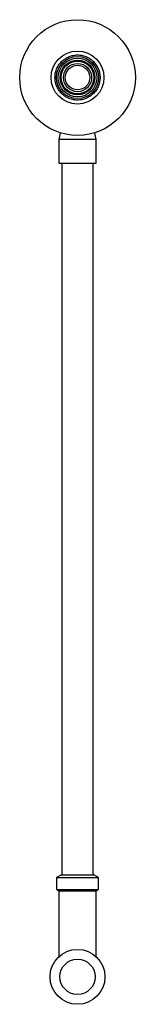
# Model space of a CAD drawing. Header units: millimetres. Extents: x 3806.9 to 3807.01, y 2078.51 to 2079.52.
import ezdxf

# ---------------------------------------------------------------- set-up
doc = ezdxf.new("R2010")
doc.units = ezdxf.units.MM
doc.layers.add('SANINDUSA', color=3, linetype='Continuous')

msp = doc.modelspace()

# ---------------------------------------------------------------- linework, layer by layer
at = {"layer": 'SANINDUSA'}
for p, q in [((3806.9379, 2079.3997), (3806.9365, 2079.3928)), ((3806.9745, 2079.3928), (3806.9731, 2079.3997)), ((3806.9365, 2079.3928), (3806.9365, 2079.3688)), ((3806.9745, 2079.3928), (3806.9365, 2079.3928)), ((3806.9745, 2079.3688), (3806.9745, 2079.3928)), ((3806.9365, 2079.3688), (3806.9745, 2079.3688)), ((3806.9395, 2079.3688), (3806.9395, 2078.6428)), ((3806.9715, 2078.6428), (3806.9715, 2079.3688)), ((3806.939, 2078.6428), (3806.934, 2078.6399)), ((3806.934, 2078.6399), (3806.934, 2078.6278)), ((3806.934, 2078.6399), (3806.9555, 2078.6399)), ((3806.939, 2078.6428), (3806.972, 2078.6428)), ((3806.9555, 2078.6399), (3806.977, 2078.6399)), ((3806.977, 2078.6399), (3806.972, 2078.6428)), ((3806.977, 2078.6278), (3806.977, 2078.6399)), ((3806.934, 2078.6278), (3806.977, 2078.6278)), ((3806.9345, 2078.6278), (3806.9365, 2078.6266)), ((3806.9365, 2078.6266), (3806.9365, 2078.5593)), ((3806.9365, 2078.6266), (3806.9555, 2078.6266)), ((3806.9555, 2078.6266), (3806.9745, 2078.6266)), ((3806.9745, 2078.6266), (3806.9765, 2078.6278)), ((3806.9745, 2078.5593), (3806.9745, 2078.6266))]:
    msp.add_line(p, q, dxfattribs=at)
for centre, radius in [((3806.9555, 2079.456), 0.059), ((3806.9555, 2079.456), 0.027), ((3806.9555, 2079.456), 0.0215), ((3806.9555, 2079.456), 0.0197), ((3806.9555, 2079.456), 0.0177), ((3806.9555, 2079.456), 0.0167), ((3806.9555, 2079.456), 0.0144), ((3806.9555, 2079.456), 0.0125), ((3806.9555, 2078.5387), 0.028), ((3806.9555, 2078.5387), 0.018)]:
    msp.add_circle(centre, radius, dxfattribs=at)
msp.add_open_spline([(3806.9325, 2079.456), (3806.9326, 2079.4546), (3806.9327, 2079.4517), (3806.9338, 2079.4481), (3806.9351, 2079.4454), (3806.9366, 2079.4427), (3806.9392, 2079.4396), (3806.9428, 2079.4366), (3806.947, 2079.4345), (3806.9513, 2079.4333), (3806.9556, 2079.4329), (3806.9599, 2079.4333), (3806.9634, 2079.4344), (3806.9661, 2079.4356), (3806.9688, 2079.4372), (3806.9719, 2079.4397), (3806.9749, 2079.4434), (3806.977, 2079.4475), (3806.9782, 2079.4518), (3806.9786, 2079.4561), (3806.9782, 2079.4604), (3806.9772, 2079.4639), (3806.9759, 2079.4667), (3806.9743, 2079.4694), (3806.9718, 2079.4725), (3806.9681, 2079.4755), (3806.964, 2079.4776), (3806.9597, 2079.4788), (3806.9554, 2079.4792), (3806.9511, 2079.4788), (3806.9476, 2079.4777), (3806.9448, 2079.4765), (3806.9421, 2079.4749), (3806.939, 2079.4724), (3806.9361, 2079.4687), (3806.934, 2079.4645), (3806.9327, 2079.4603), (3806.9325, 2079.4574), (3806.9325, 2079.456)], degree=3, knots=[0, 0, 0, 0, 0.029124, 0.059993, 0.076091, 0.092186, 0.125021, 0.157855, 0.190007, 0.220876, 0.25, 0.279124, 0.309993, 0.326091, 0.342186, 0.375021, 0.407855, 0.440007, 0.470876, 0.5, 0.529124, 0.559993, 0.576091, 0.592186, 0.625021, 0.657855, 0.690007, 0.720876, 0.75, 0.779124, 0.809993, 0.826091, 0.842186, 0.875021, 0.907855, 0.940007, 0.970876, 1, 1, 1, 1], dxfattribs=at)

doc.saveas('drawing.dxf')
